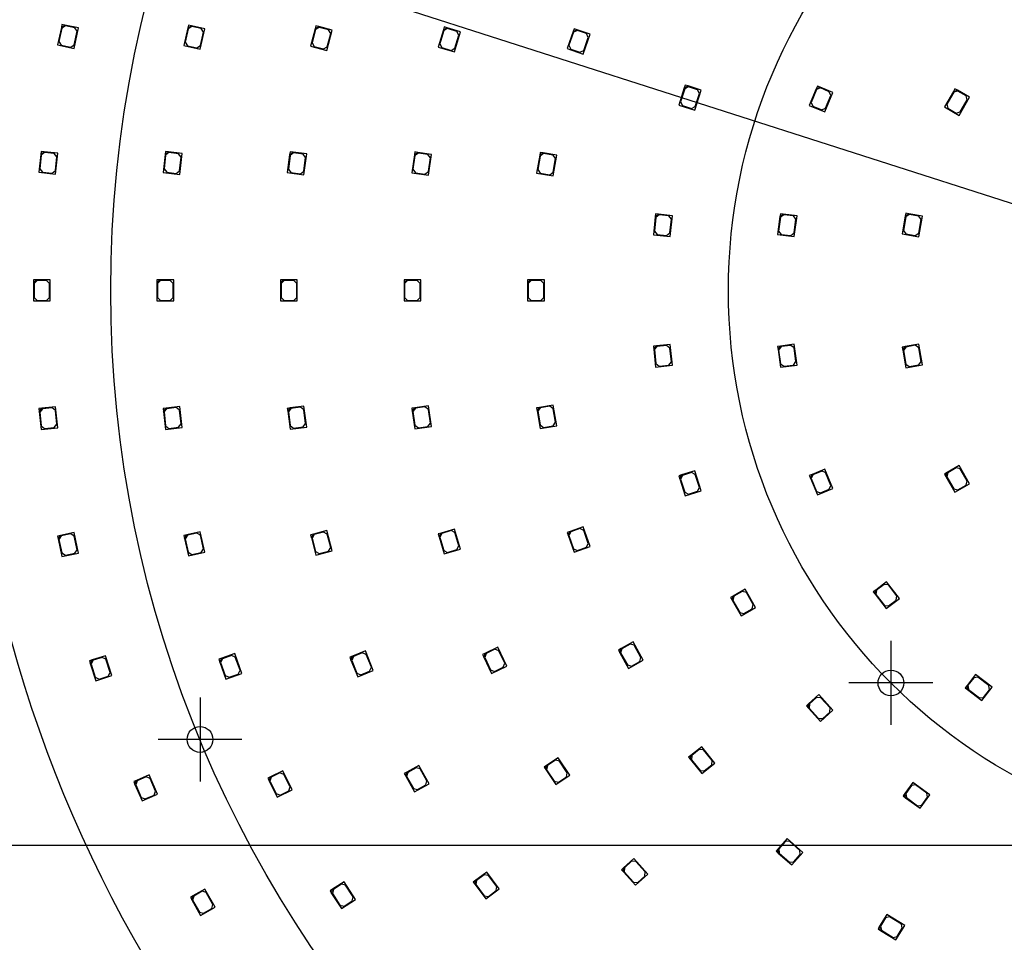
# Model space of a CAD drawing. Header units: millimetres. Extents: x 7 to 819, y 6 to 587.
# Tile 3 of 13: x 160 to 324, y 216 to 370. Entities that reach past the tile are written whole.
import ezdxf
from ezdxf.enums import TextEntityAlignment as Align
from ezdxf.lldxf.tags import DXFTag

# ---------------------------------------------------------------- set-up
doc = ezdxf.new("R2010")
doc.units = ezdxf.units.MM
doc.layers.add('Default', color=7, linetype='Continuous')
doc.layers.add('RDLED_440MM_5000', color=7, linetype='Continuous')
doc.styles.add('SEACAD_Arial', font='arial.ttf')
doc.styles.add('SEACAD_Solid_Edge_ANSI1_Symbols', font='semeca1.ttf')
tags = doc.linetypes.add('CENTER2', pattern=[28.575, 19.05, -3.175, 3.175, -3.175]).pattern_tags.tags
tags[10:11] = [DXFTag(74, 4), DXFTag(75, 0), DXFTag(340, '0'), DXFTag(46, 0.0), DXFTag(50, 0.0), DXFTag(44, 0.0), DXFTag(45, 0.0)]
tags[8:9] = [DXFTag(74, 4), DXFTag(75, 0), DXFTag(340, '0'), DXFTag(46, 0.0), DXFTag(50, 0.0), DXFTag(44, 0.0), DXFTag(45, 0.0)]
tags[6:7] = [DXFTag(74, 4), DXFTag(75, 0), DXFTag(340, '0'), DXFTag(46, 0.0), DXFTag(50, 0.0), DXFTag(44, 0.0), DXFTag(45, 0.0)]
tags[4:5] = [DXFTag(74, 4), DXFTag(75, 0), DXFTag(340, '0'), DXFTag(46, 0.0), DXFTag(50, 0.0), DXFTag(44, 0.0), DXFTag(45, 0.0)]
tags = doc.linetypes.add('HIDDEN2', pattern=[4.7625, 3.175, -1.5875]).pattern_tags.tags
tags[6:7] = [DXFTag(74, 4), DXFTag(75, 0), DXFTag(340, '0'), DXFTag(46, 0.0), DXFTag(50, 0.0), DXFTag(44, 0.0), DXFTag(45, 0.0)]
tags[4:5] = [DXFTag(74, 4), DXFTag(75, 0), DXFTag(340, '0'), DXFTag(46, 0.0), DXFTag(50, 0.0), DXFTag(44, 0.0), DXFTag(45, 0.0)]
doc.dimstyles.new('ISO', dxfattribs={"dimtxt": 7, "dimasz": 7, "dimexe": 3.5, "dimexo": 0, "dimgap": 1.75, "dimtad": 1, "dimtxsty": 'SEACAD_Arial', "dimblk1": '_SE_FILLED', "dimblk2": '_SE_FILLED', "dimsah": 1, "dimcen": 3.5, "dimadec": 0, "dimazin": 0, "dimtfac": 0.5, "dimtdec": 3, "dimtmove": 0, "dimatfit": 3, "dimfxl": 1, "dimarcsym": 0})

# ---------------------------------------------------------------- blocks, each defined once
blk = doc.blocks.new('SEANNOT_GROUP8')
at = {"layer": 'Default', "color": 7, "linetype": 'CENTER2'}
for p, q in [((190.18, 256.79), (190.18, 242.79)), ((197.18, 249.79), (183.18, 249.79))]:
    blk.add_line(p, q, dxfattribs=at)
blk = doc.blocks.new('SEANNOT_GROUP10')
at = {"layer": 'Default', "color": 7, "linetype": 'CENTER2'}
for p, q in [((305.39, 266.2), (305.39, 252.2)), ((312.39, 259.2), (298.39, 259.2))]:
    blk.add_line(p, q, dxfattribs=at)
blk = doc.blocks.new('SE')
at = {"layer": 'RDLED_440MM_5000', "color": 7, "linetype": 'Continuous'}
for p, q in [((167.06, 368.46), (166.44, 365.53)), ((167.13, 368.34), (166.66, 366.09)), ((167.16, 368.95), (167.06, 368.46)), ((167.06, 368.46), (167.65, 368.85)), ((167.73, 368.73), (167.13, 368.34)), ((167.65, 368.85), (167.16, 368.95)), ((169.9, 368.38), (167.65, 368.85)), ((169.29, 368.4), (167.73, 368.73)), ((169.18, 364.95), (169.9, 368.38)), ((169.21, 365.56), (169.68, 367.81)), ((169.68, 367.81), (169.29, 368.4)), ((188.16, 368.36), (187.48, 365.44)), ((188.23, 368.24), (187.71, 366)), ((188.27, 368.85), (188.16, 368.36)), ((188.16, 368.36), (188.76, 368.74)), ((188.83, 368.62), (188.23, 368.24)), ((188.76, 368.74), (188.27, 368.85)), ((191, 368.22), (188.76, 368.74)), ((190.39, 368.25), (188.83, 368.62)), ((190.21, 364.81), (191, 368.22)), ((190.77, 367.65), (190.39, 368.25)), ((209.38, 368.23), (208.62, 365.33)), ((209.45, 368.11), (208.87, 365.88)), ((209.51, 368.71), (209.38, 368.23)), ((209.38, 368.23), (209.99, 368.59)), ((210.06, 368.46), (209.45, 368.11)), ((209.99, 368.59), (209.51, 368.71)), ((212.22, 368), (209.99, 368.59)), ((211.61, 368.06), (210.06, 368.46)), ((211.33, 364.62), (212.22, 368)), ((211.97, 367.45), (211.61, 368.06)), ((230.77, 368.04), (229.91, 365.17)), ((230.84, 367.92), (230.18, 365.71)), ((230.91, 368.52), (230.77, 368.04)), ((230.77, 368.04), (231.39, 368.38)), ((231.46, 368.25), (230.84, 367.92)), ((231.39, 368.38), (230.91, 368.52)), ((233.6, 367.71), (231.39, 368.38)), ((232.99, 367.79), (231.46, 368.25)), ((233.33, 367.17), (232.99, 367.79)), ((252.58, 368.23), (252.41, 367.76)), ((252.41, 367.76), (253.05, 368.07)), ((253.11, 367.94), (252.47, 367.64)), ((253.05, 368.07), (252.58, 368.23)), ((255.22, 367.3), (253.05, 368.07)), ((254.62, 367.41), (253.11, 367.94)), ((190.24, 365.41), (190.77, 367.65)), ((211.38, 365.22), (211.97, 367.45)), ((232.59, 364.36), (233.6, 367.71)), ((232.67, 364.97), (233.33, 367.17)), ((252.41, 367.76), (251.41, 364.93)), ((252.47, 367.64), (251.7, 365.47)), ((254.05, 364), (255.22, 367.3)), ((254.16, 364.6), (254.92, 366.77)), ((254.92, 366.77), (254.62, 367.41)), ((166.44, 365.53), (169.18, 364.95)), ((166.66, 366.09), (167.05, 365.5)), ((167.05, 365.5), (168.62, 365.17)), ((168.62, 365.17), (169.21, 365.56)), ((187.48, 365.44), (190.21, 364.81)), ((187.71, 366), (188.09, 365.4)), ((188.09, 365.4), (189.64, 365.04)), ((189.64, 365.04), (190.24, 365.41)), ((208.62, 365.33), (211.33, 364.62)), ((208.87, 365.88), (209.23, 365.27)), ((209.23, 365.27), (210.77, 364.87)), ((210.77, 364.87), (211.38, 365.22)), ((229.91, 365.17), (232.59, 364.36)), ((230.18, 365.71), (230.51, 365.09)), ((230.51, 365.09), (232.04, 364.63)), ((232.04, 364.63), (232.67, 364.97)), ((251.41, 364.93), (254.05, 364)), ((251.7, 365.47), (252.01, 364.83)), ((252.01, 364.83), (253.52, 364.3)), ((253.52, 364.3), (254.16, 364.6)), ((270.94, 358.37), (270.01, 355.52)), ((271, 358.24), (270.29, 356.06)), ((271.09, 358.84), (270.94, 358.37)), ((270.94, 358.37), (271.57, 358.69)), ((271.63, 358.56), (271, 358.24)), ((271.57, 358.69), (271.09, 358.84)), ((273.76, 357.98), (271.57, 358.69)), ((273.16, 358.07), (271.63, 358.56)), ((272.68, 354.65), (273.76, 357.98)), ((273.48, 357.44), (273.16, 358.07)), ((292.93, 358.22), (291.78, 355.44)), ((292.98, 358.09), (292.1, 355.96)), ((293.12, 358.68), (292.93, 358.22)), ((292.93, 358.22), (293.58, 358.49)), ((293.64, 358.36), (292.98, 358.09)), ((293.58, 358.49), (293.12, 358.68)), ((295.71, 357.61), (293.58, 358.49)), ((295.11, 357.74), (293.64, 358.36)), ((316.07, 358.22), (315.82, 357.79)), ((315.82, 357.79), (316.5, 357.97)), ((316.5, 357.97), (316.07, 358.22)), ((318.5, 356.82), (316.5, 357.97)), ((272.77, 355.25), (273.48, 357.44)), ((294.37, 354.37), (295.71, 357.61)), ((294.5, 354.97), (295.38, 357.09)), ((295.38, 357.09), (295.11, 357.74)), ((315.82, 357.79), (314.32, 355.19)), ((315.86, 357.66), (314.71, 355.66)), ((316.54, 357.84), (315.86, 357.66)), ((317.93, 357.04), (316.54, 357.84)), ((316.75, 353.79), (318.5, 356.82)), ((316.96, 354.36), (318.11, 356.36)), ((318.11, 356.36), (317.93, 357.04)), ((270.01, 355.52), (272.68, 354.65)), ((270.29, 356.06), (270.61, 355.43)), ((270.61, 355.43), (272.14, 354.93)), ((272.14, 354.93), (272.77, 355.25)), ((291.78, 355.44), (294.37, 354.37)), ((292.1, 355.96), (292.37, 355.31)), ((292.37, 355.31), (293.85, 354.69)), ((293.85, 354.69), (294.5, 354.97)), ((314.32, 355.19), (316.75, 353.79)), ((314.71, 355.66), (314.89, 354.98)), ((314.89, 354.98), (316.28, 354.18)), ((316.28, 354.18), (316.96, 354.36)), ((163.63, 347.28), (163.32, 344.3)), ((163.72, 347.17), (163.48, 344.88)), ((163.68, 347.78), (163.63, 347.28)), ((163.63, 347.28), (164.18, 347.73)), ((164.18, 347.73), (163.68, 347.78)), ((164.27, 347.62), (163.72, 347.17)), ((166.46, 347.49), (164.18, 347.73)), ((165.86, 347.45), (164.27, 347.62)), ((166.3, 346.9), (165.86, 347.45)), ((166.07, 344.62), (166.3, 346.9)), ((166.1, 344.01), (166.46, 347.49)), ((184.36, 347.26), (184.02, 344.28)), ((184.45, 347.15), (184.19, 344.86)), ((184.42, 347.76), (184.36, 347.26)), ((184.36, 347.26), (184.92, 347.7)), ((184.92, 347.7), (184.42, 347.76)), ((185, 347.59), (184.45, 347.15)), ((187.2, 347.44), (184.92, 347.7)), ((186.59, 347.41), (185, 347.59)), ((187.03, 346.85), (186.59, 347.41)), ((186.77, 344.57), (187.03, 346.85)), ((186.8, 343.96), (187.2, 347.44)), ((205.13, 347.23), (204.74, 344.25)), ((205.21, 347.12), (204.92, 344.84)), ((205.19, 347.73), (205.13, 347.23)), ((205.13, 347.23), (205.69, 347.66)), ((205.69, 347.66), (205.19, 347.73)), ((205.77, 347.55), (205.21, 347.12)), ((207.97, 347.37), (205.69, 347.66)), ((207.36, 347.35), (205.77, 347.55)), ((207.79, 346.79), (207.36, 347.35)), ((207.5, 344.5), (207.79, 346.79)), ((207.52, 343.9), (207.97, 347.37)), ((225.94, 347.19), (225.5, 344.22)), ((226.02, 347.08), (225.69, 344.8)), ((226.01, 347.69), (225.94, 347.19)), ((225.94, 347.19), (226.51, 347.61)), ((226.51, 347.61), (226.01, 347.69)), ((226.59, 347.5), (226.02, 347.08)), ((228.78, 347.28), (226.51, 347.61)), ((228.17, 347.27), (226.59, 347.5)), ((228.6, 346.7), (228.17, 347.27)), ((228.26, 344.42), (228.6, 346.7)), ((228.27, 343.82), (228.78, 347.28)), ((246.82, 347.14), (246.31, 344.18)), ((246.9, 347.02), (246.51, 344.75)), ((246.9, 347.63), (246.82, 347.14)), ((246.82, 347.14), (247.4, 347.54)), ((247.4, 347.54), (246.9, 347.63)), ((247.48, 347.43), (246.9, 347.02)), ((249.66, 347.16), (247.4, 347.54)), ((249.05, 347.16), (247.48, 347.43)), ((249.46, 346.58), (249.05, 347.16)), ((249.07, 343.71), (249.66, 347.16)), ((249.07, 344.31), (249.46, 346.58)), ((163.48, 344.88), (163.93, 344.33)), ((184.19, 344.86), (184.63, 344.31)), ((204.92, 344.84), (205.35, 344.28)), ((225.69, 344.8), (226.11, 344.23)), ((163.32, 344.3), (166.1, 344.01)), ((163.93, 344.33), (165.52, 344.17)), ((165.52, 344.17), (166.07, 344.62)), ((184.02, 344.28), (186.8, 343.96)), ((184.63, 344.31), (186.22, 344.13)), ((186.22, 344.13), (186.77, 344.57)), ((204.74, 344.25), (207.52, 343.9)), ((205.35, 344.28), (206.94, 344.07)), ((206.94, 344.07), (207.5, 344.5)), ((225.5, 344.22), (228.27, 343.82)), ((226.11, 344.23), (227.69, 344)), ((227.69, 344), (228.26, 344.42)), ((246.31, 344.18), (249.07, 343.71)), ((246.51, 344.75), (246.92, 344.18)), ((246.92, 344.18), (248.5, 343.91)), ((248.5, 343.91), (249.07, 344.31)), ((266.1, 336.87), (265.79, 333.89)), ((266.19, 336.76), (265.95, 334.47)), ((266.16, 337.37), (266.1, 336.87)), ((266.1, 336.87), (266.65, 337.31)), ((266.65, 337.31), (266.16, 337.37)), ((266.74, 337.2), (266.19, 336.76)), ((268.94, 337.07), (266.65, 337.31)), ((268.33, 337.04), (266.74, 337.2)), ((268.78, 336.49), (268.33, 337.04)), ((268.57, 333.59), (268.94, 337.07)), ((286.88, 336.92), (286.49, 333.94)), ((286.97, 336.81), (286.67, 334.52)), ((286.95, 337.41), (286.88, 336.92)), ((286.88, 336.92), (287.44, 337.35)), ((287.44, 337.35), (286.95, 337.41)), ((287.53, 337.24), (286.97, 336.81)), ((289.73, 337.05), (287.44, 337.35)), ((289.12, 337.03), (287.53, 337.24)), ((289.55, 336.47), (289.12, 337.03)), ((289.27, 333.58), (289.73, 337.05)), ((307.79, 336.99), (307.27, 334.03)), ((307.87, 336.87), (307.47, 334.61)), ((307.87, 337.48), (307.79, 336.99)), ((307.79, 336.99), (308.37, 337.39)), ((308.37, 337.39), (307.87, 337.48)), ((308.45, 337.28), (307.87, 336.87)), ((310.63, 336.99), (308.37, 337.39)), ((310.02, 337), (308.45, 337.28)), ((310.43, 336.42), (310.02, 337)), ((310.02, 333.55), (310.63, 336.99)), ((268.54, 334.2), (268.78, 336.49)), ((289.25, 334.19), (289.55, 336.47)), ((310.03, 334.16), (310.43, 336.42)), ((265.79, 333.89), (268.57, 333.59)), ((265.95, 334.47), (266.4, 333.92)), ((266.4, 333.92), (267.99, 333.76)), ((267.99, 333.76), (268.54, 334.2)), ((286.49, 333.94), (289.27, 333.58)), ((286.67, 334.52), (287.1, 333.96)), ((287.1, 333.96), (288.69, 333.75)), ((288.69, 333.75), (289.25, 334.19)), ((307.27, 334.03), (310.02, 333.55)), ((307.47, 334.61), (307.87, 334.03)), ((307.87, 334.03), (309.45, 333.75)), ((309.45, 333.75), (310.03, 334.16)), ((162.9, 326.36), (162.4, 326.36)), ((162.4, 326.36), (162.4, 325.86)), ((162.4, 325.86), (162.9, 326.36)), ((162.4, 325.86), (162.4, 322.86)), ((163, 326.26), (162.5, 325.76)), ((162.5, 325.76), (162.5, 323.46)), ((165.2, 326.36), (162.9, 326.36)), ((164.6, 326.26), (163, 326.26)), ((165.1, 325.76), (164.6, 326.26)), ((165.1, 323.46), (165.1, 325.76)), ((165.2, 322.86), (165.2, 326.36)), ((183.5, 326.36), (183, 326.36)), ((183, 326.36), (183, 325.86)), ((183, 325.86), (183.5, 326.36)), ((183, 325.86), (183, 322.86)), ((183.6, 326.26), (183.1, 325.76)), ((183.1, 325.76), (183.1, 323.46)), ((185.8, 326.36), (183.5, 326.36)), ((185.2, 326.26), (183.6, 326.26)), ((185.7, 325.76), (185.2, 326.26)), ((185.7, 323.46), (185.7, 325.76)), ((185.8, 322.86), (185.8, 326.36)), ((204.1, 326.36), (203.6, 326.36)), ((203.6, 326.36), (203.6, 325.86)), ((203.6, 325.86), (204.1, 326.36)), ((203.6, 325.86), (203.6, 322.86)), ((204.2, 326.26), (203.7, 325.76)), ((203.7, 325.76), (203.7, 323.46)), ((206.4, 326.36), (204.1, 326.36)), ((205.8, 326.26), (204.2, 326.26)), ((206.3, 325.76), (205.8, 326.26)), ((206.3, 323.46), (206.3, 325.76)), ((206.4, 322.86), (206.4, 326.36)), ((224.7, 326.36), (224.2, 326.36)), ((224.2, 326.36), (224.2, 325.86)), ((224.2, 325.86), (224.7, 326.36)), ((224.2, 325.86), (224.2, 322.86)), ((224.8, 326.26), (224.3, 325.76)), ((224.3, 325.76), (224.3, 323.46)), ((227, 326.36), (224.7, 326.36)), ((226.4, 326.26), (224.8, 326.26)), ((226.9, 325.76), (226.4, 326.26)), ((226.9, 323.46), (226.9, 325.76)), ((227, 322.86), (227, 326.36)), ((245.3, 326.36), (244.8, 326.36)), ((244.8, 326.36), (244.8, 325.86)), ((244.8, 325.86), (245.3, 326.36)), ((244.8, 325.86), (244.8, 322.86)), ((245.4, 326.26), (244.9, 325.76)), ((244.9, 325.76), (244.9, 323.46)), ((247.6, 326.36), (245.3, 326.36)), ((247, 326.26), (245.4, 326.26)), ((247.5, 325.76), (247, 326.26)), ((247.5, 323.46), (247.5, 325.76)), ((247.6, 322.86), (247.6, 326.36)), ((162.5, 323.46), (163, 322.96)), ((164.6, 322.96), (165.1, 323.46)), ((183.1, 323.46), (183.6, 322.96)), ((185.2, 322.96), (185.7, 323.46)), ((203.7, 323.46), (204.2, 322.96)), ((205.8, 322.96), (206.3, 323.46)), ((224.3, 323.46), (224.8, 322.96)), ((226.4, 322.96), (226.9, 323.46)), ((244.9, 323.46), (245.4, 322.96)), ((247, 322.96), (247.5, 323.46)), ((162.4, 322.86), (165.2, 322.86)), ((163, 322.96), (164.6, 322.96)), ((183, 322.86), (185.8, 322.86)), ((183.6, 322.96), (185.2, 322.96)), ((203.6, 322.86), (206.4, 322.86)), ((204.2, 322.96), (205.8, 322.96)), ((224.2, 322.86), (227, 322.86)), ((224.8, 322.96), (226.4, 322.96)), ((244.8, 322.86), (247.6, 322.86)), ((245.4, 322.96), (247, 322.96)), ((266.29, 315.38), (265.79, 315.33)), ((265.79, 315.33), (265.84, 314.84)), ((265.84, 314.84), (266.29, 315.38)), ((266.4, 315.3), (265.95, 314.75)), ((268.57, 315.63), (266.29, 315.38)), ((267.99, 315.46), (266.4, 315.3)), ((268.54, 315.02), (267.99, 315.46)), ((268.94, 312.14), (268.57, 315.63)), ((286.99, 315.34), (286.49, 315.28)), ((286.49, 315.28), (286.56, 314.78)), ((286.56, 314.78), (286.99, 315.34)), ((287.1, 315.25), (286.67, 314.69)), ((289.27, 315.64), (286.99, 315.34)), ((288.69, 315.46), (287.1, 315.25)), ((289.25, 315.03), (288.69, 315.46)), ((289.73, 312.17), (289.27, 315.64)), ((307.76, 315.27), (307.27, 315.18)), ((307.35, 314.69), (307.76, 315.27)), ((310.02, 315.67), (307.76, 315.27)), ((309.45, 315.47), (307.87, 315.19)), ((310.03, 315.06), (309.45, 315.47)), ((310.63, 312.22), (310.02, 315.67)), ((265.84, 314.84), (266.16, 311.85)), ((265.95, 314.75), (266.19, 312.46)), ((268.78, 312.73), (268.54, 315.02)), ((286.56, 314.78), (286.95, 311.81)), ((286.67, 314.69), (286.97, 312.41)), ((289.55, 312.75), (289.25, 315.03)), ((307.27, 315.18), (307.35, 314.69)), ((307.35, 314.69), (307.87, 311.74)), ((307.87, 315.19), (307.47, 314.61)), ((307.47, 314.61), (307.87, 312.35)), ((310.43, 312.8), (310.03, 315.06)), ((266.16, 311.85), (268.94, 312.14)), ((266.19, 312.46), (266.74, 312.01)), ((266.74, 312.01), (268.33, 312.18)), ((268.33, 312.18), (268.78, 312.73)), ((286.95, 311.81), (289.73, 312.17)), ((286.97, 312.41), (287.53, 311.98)), ((287.53, 311.98), (289.12, 312.19)), ((289.12, 312.19), (289.55, 312.75)), ((307.87, 312.35), (308.45, 311.94)), ((307.87, 311.74), (310.63, 312.22)), ((308.45, 311.94), (310.02, 312.22)), ((310.02, 312.22), (310.43, 312.8)), ((228.27, 305.4), (226, 305.07)), ((228.78, 301.94), (228.27, 305.4)), ((249.07, 305.51), (246.8, 305.12)), ((249.66, 302.06), (249.07, 305.51)), ((163.82, 304.97), (163.32, 304.92)), ((163.32, 304.92), (163.37, 304.42)), ((163.37, 304.42), (163.82, 304.97)), ((163.37, 304.42), (163.68, 301.44)), ((163.93, 304.88), (163.48, 304.34)), ((163.48, 304.34), (163.72, 302.05)), ((166.1, 305.21), (163.82, 304.97)), ((165.52, 305.05), (163.93, 304.88)), ((166.07, 304.6), (165.52, 305.05)), ((166.3, 302.31), (166.07, 304.6)), ((166.46, 301.73), (166.1, 305.21)), ((184.52, 305), (184.02, 304.94)), ((184.02, 304.94), (184.08, 304.44)), ((184.08, 304.44), (184.52, 305)), ((184.08, 304.44), (184.42, 301.46)), ((184.63, 304.91), (184.19, 304.36)), ((184.19, 304.36), (184.45, 302.07)), ((186.8, 305.26), (184.52, 305)), ((186.22, 305.09), (184.63, 304.91)), ((186.77, 304.65), (186.22, 305.09)), ((187.03, 302.37), (186.77, 304.65)), ((187.2, 301.78), (186.8, 305.26)), ((205.24, 305.03), (204.74, 304.96)), ((204.74, 304.96), (204.81, 304.47)), ((204.81, 304.47), (205.24, 305.03)), ((204.81, 304.47), (205.19, 301.49)), ((205.35, 304.94), (204.92, 304.38)), ((204.92, 304.38), (205.21, 302.1)), ((207.52, 305.32), (205.24, 305.03)), ((206.94, 305.15), (205.35, 304.94)), ((207.5, 304.71), (206.94, 305.15)), ((207.79, 302.43), (207.5, 304.71)), ((207.97, 301.85), (207.52, 305.32)), ((226, 305.07), (225.5, 305)), ((225.5, 305), (225.58, 304.5)), ((225.58, 304.5), (226, 305.07)), ((225.58, 304.5), (226.01, 301.53)), ((226.11, 304.98), (225.69, 304.42)), ((225.69, 304.42), (226.02, 302.14)), ((227.69, 305.22), (226.11, 304.98)), ((228.26, 304.8), (227.69, 305.22)), ((228.6, 302.52), (228.26, 304.8)), ((246.8, 305.12), (246.31, 305.04)), ((246.31, 305.04), (246.4, 304.55)), ((246.4, 304.55), (246.8, 305.12)), ((246.4, 304.55), (246.9, 301.59)), ((246.92, 305.04), (246.51, 304.47)), ((246.51, 304.47), (246.9, 302.2)), ((248.5, 305.31), (246.92, 305.04)), ((249.07, 304.9), (248.5, 305.31)), ((249.46, 302.64), (249.07, 304.9)), ((165.86, 301.77), (166.3, 302.31)), ((186.59, 301.81), (187.03, 302.37)), ((205.21, 302.1), (205.77, 301.67)), ((207.36, 301.87), (207.79, 302.43)), ((226.02, 302.14), (226.59, 301.72)), ((228.17, 301.95), (228.6, 302.52)), ((246.9, 302.2), (247.48, 301.79)), ((249.05, 302.06), (249.46, 302.64)), ((163.68, 301.44), (166.46, 301.73)), ((163.72, 302.05), (164.27, 301.6)), ((164.27, 301.6), (165.86, 301.77)), ((184.42, 301.46), (187.2, 301.78)), ((184.45, 302.07), (185, 301.63)), ((185, 301.63), (186.59, 301.81)), ((205.19, 301.49), (207.97, 301.85)), ((205.77, 301.67), (207.36, 301.87)), ((226.01, 301.53), (228.78, 301.94)), ((226.59, 301.72), (228.17, 301.95)), ((246.9, 301.59), (249.66, 302.06)), ((247.48, 301.79), (249.05, 302.06)), ((272.68, 294.57), (270.49, 293.86)), ((272.14, 294.29), (270.61, 293.79)), ((272.77, 293.97), (272.14, 294.29)), ((273.76, 291.24), (272.68, 294.57)), ((273.48, 291.78), (272.77, 293.97)), ((292.24, 293.97), (291.78, 293.77)), ((291.97, 293.31), (292.24, 293.97)), ((292.37, 293.91), (292.1, 293.26)), ((294.37, 294.85), (292.24, 293.97)), ((293.85, 294.52), (292.37, 293.91)), ((294.5, 294.25), (293.85, 294.52)), ((295.71, 291.61), (294.37, 294.85)), ((295.38, 292.13), (294.5, 294.25)), ((314.75, 294.27), (314.32, 294.02)), ((314.32, 294.02), (314.57, 293.59)), ((314.57, 293.59), (314.75, 294.27)), ((314.89, 294.24), (314.71, 293.56)), ((316.75, 295.42), (314.75, 294.27)), ((316.28, 295.04), (314.89, 294.24)), ((316.96, 294.86), (316.28, 295.04)), ((318.5, 292.39), (316.75, 295.42)), ((318.11, 292.86), (316.96, 294.86)), ((270.49, 293.86), (270.01, 293.7)), ((270.01, 293.7), (270.17, 293.23)), ((270.17, 293.23), (270.49, 293.86)), ((270.17, 293.23), (271.09, 290.37)), ((270.61, 293.79), (270.29, 293.16)), ((270.29, 293.16), (271, 290.98)), ((291.78, 293.77), (291.97, 293.31)), ((291.97, 293.31), (293.12, 290.54)), ((292.1, 293.26), (292.98, 291.13)), ((314.57, 293.59), (316.07, 290.99)), ((314.71, 293.56), (315.86, 291.56)), ((316.07, 290.99), (318.5, 292.39)), ((317.93, 292.18), (318.11, 292.86)), ((271, 290.98), (271.63, 290.66)), ((271.09, 290.37), (273.76, 291.24)), ((271.63, 290.66), (273.16, 291.15)), ((273.16, 291.15), (273.48, 291.78)), ((292.98, 291.13), (293.64, 290.86)), ((293.12, 290.54), (295.71, 291.61)), ((293.64, 290.86), (295.11, 291.48)), ((295.11, 291.48), (295.38, 292.13)), ((315.86, 291.56), (316.54, 291.38)), ((316.54, 291.38), (317.93, 292.18)), ((169.18, 284.27), (166.93, 283.8)), ((168.62, 284.05), (167.05, 283.72)), ((169.21, 283.66), (168.62, 284.05)), ((169.9, 280.84), (169.18, 284.27)), ((190.21, 284.41), (187.97, 283.89)), ((189.64, 284.18), (188.09, 283.82)), ((190.24, 283.81), (189.64, 284.18)), ((191, 281), (190.21, 284.41)), ((211.33, 284.6), (209.1, 284.02)), ((210.77, 284.35), (209.23, 283.95)), ((211.38, 284), (210.77, 284.35)), ((212.22, 281.22), (211.33, 284.6)), ((230.39, 284.19), (229.91, 284.05)), ((229.91, 284.05), (230.05, 283.57)), ((230.05, 283.57), (230.39, 284.19)), ((230.51, 284.13), (230.18, 283.5)), ((232.59, 284.86), (230.39, 284.19)), ((232.04, 284.59), (230.51, 284.13)), ((232.67, 284.25), (232.04, 284.59)), ((233.6, 281.5), (232.59, 284.86)), ((233.33, 282.05), (232.67, 284.25)), ((251.88, 284.45), (251.41, 284.28)), ((251.41, 284.28), (251.58, 283.81)), ((251.58, 283.81), (251.88, 284.45)), ((252.01, 284.39), (251.7, 283.75)), ((254.05, 285.22), (251.88, 284.45)), ((253.52, 284.92), (252.01, 284.39)), ((254.16, 284.62), (253.52, 284.92)), ((255.22, 281.92), (254.05, 285.22)), ((254.92, 282.45), (254.16, 284.62)), ((166.93, 283.8), (166.44, 283.69)), ((166.44, 283.69), (166.55, 283.2)), ((166.55, 283.2), (166.93, 283.8)), ((166.55, 283.2), (167.16, 280.27)), ((167.05, 283.72), (166.66, 283.13)), ((166.66, 283.13), (167.13, 280.88)), ((169.68, 281.41), (169.21, 283.66)), ((187.97, 283.89), (187.48, 283.78)), ((187.48, 283.78), (187.59, 283.29)), ((187.59, 283.29), (187.97, 283.89)), ((187.59, 283.29), (188.27, 280.37)), ((188.09, 283.82), (187.71, 283.22)), ((187.71, 283.22), (188.23, 280.98)), ((190.77, 281.56), (190.24, 283.81)), ((209.1, 284.02), (208.62, 283.89)), ((208.62, 283.89), (208.75, 283.41)), ((208.75, 283.41), (209.1, 284.02)), ((208.75, 283.41), (209.51, 280.51)), ((209.23, 283.95), (208.87, 283.34)), ((208.87, 283.34), (209.45, 281.11)), ((211.97, 281.77), (211.38, 284)), ((230.05, 283.57), (230.91, 280.7)), ((230.18, 283.5), (230.84, 281.3)), ((251.58, 283.81), (252.58, 280.98)), ((251.7, 283.75), (252.47, 281.58)), ((254.62, 281.81), (254.92, 282.45)), ((167.13, 280.88), (167.73, 280.49)), ((167.16, 280.27), (169.9, 280.84)), ((167.73, 280.49), (169.29, 280.82)), ((169.29, 280.82), (169.68, 281.41)), ((188.23, 280.98), (188.83, 280.6)), ((188.27, 280.37), (191, 281)), ((188.83, 280.6), (190.39, 280.96)), ((190.39, 280.96), (190.77, 281.56)), ((209.45, 281.11), (210.06, 280.75)), ((209.51, 280.51), (212.22, 281.22)), ((210.06, 280.75), (211.61, 281.16)), ((211.61, 281.16), (211.97, 281.77)), ((230.84, 281.3), (231.46, 280.97)), ((230.91, 280.7), (233.6, 281.5)), ((231.46, 280.97), (232.99, 281.43)), ((232.99, 281.43), (233.33, 282.05)), ((252.47, 281.58), (253.11, 281.28)), ((252.58, 280.98), (255.22, 281.92)), ((253.11, 281.28), (254.62, 281.81)), ((304.67, 276.08), (302.85, 274.68)), ((306.81, 273.3), (304.67, 276.08)), ((281.07, 274.82), (279.07, 273.67)), ((280.6, 274.44), (279.21, 273.64)), ((281.28, 274.26), (280.6, 274.44)), ((282.82, 271.79), (281.07, 274.82)), ((282.43, 272.26), (281.28, 274.26)), ((302.85, 274.68), (302.45, 274.37)), ((302.45, 274.37), (302.76, 273.98)), ((302.76, 273.98), (302.85, 274.68)), ((302.99, 274.66), (302.9, 273.96)), ((304.26, 275.63), (302.99, 274.66)), ((304.96, 275.54), (304.26, 275.63)), ((306.36, 273.72), (304.96, 275.54)), ((279.07, 273.67), (278.64, 273.42)), ((278.64, 273.42), (278.89, 272.99)), ((278.89, 272.99), (279.07, 273.67)), ((278.89, 272.99), (280.39, 270.39)), ((279.21, 273.64), (279.03, 272.96)), ((279.03, 272.96), (280.18, 270.96)), ((302.76, 273.98), (304.58, 271.6)), ((302.9, 273.96), (304.3, 272.13)), ((304.58, 271.6), (306.81, 273.3)), ((305, 272.04), (306.27, 273.02)), ((306.27, 273.02), (306.36, 273.72)), ((280.18, 270.96), (280.86, 270.78)), ((280.39, 270.39), (282.82, 271.79)), ((280.86, 270.78), (282.25, 271.58)), ((282.25, 271.58), (282.43, 272.26)), ((304.3, 272.13), (305, 272.04)), ((262.39, 266.05), (260.38, 264.93)), ((264.09, 263), (262.39, 266.05)), ((217.75, 264.54), (215.62, 263.67)), ((219.07, 261.29), (217.75, 264.54)), ((239.85, 265.16), (237.77, 264.18)), ((239.35, 264.81), (237.9, 264.13)), ((240.01, 264.57), (239.35, 264.81)), ((241.33, 261.99), (239.85, 265.16)), ((240.99, 262.49), (240.01, 264.57)), ((260.38, 264.93), (259.94, 264.69)), ((259.94, 264.69), (260.19, 264.25)), ((260.19, 264.25), (260.38, 264.93)), ((260.51, 264.89), (260.32, 264.21)), ((261.91, 265.67), (260.51, 264.89)), ((262.59, 265.48), (261.91, 265.67)), ((263.71, 263.47), (262.59, 265.48)), ((172.21, 263.05), (171.73, 262.9)), ((171.73, 262.9), (171.89, 262.42)), ((171.89, 262.42), (172.21, 263.05)), ((172.34, 262.99), (172.01, 262.36)), ((174.4, 263.75), (172.21, 263.05)), ((173.86, 263.47), (172.34, 262.99)), ((174.49, 263.15), (173.86, 263.47)), ((175.47, 260.42), (174.4, 263.75)), ((175.19, 260.96), (174.49, 263.15)), ((193.8, 263.32), (193.33, 263.15)), ((193.33, 263.15), (193.5, 262.68)), ((193.5, 262.68), (193.8, 263.32)), ((193.93, 263.25), (193.62, 262.62)), ((195.97, 264.09), (193.8, 263.32)), ((195.43, 263.79), (193.93, 263.25)), ((196.07, 263.49), (195.43, 263.79)), ((197.14, 260.79), (195.97, 264.09)), ((196.85, 261.32), (196.07, 263.49)), ((215.62, 263.67), (215.16, 263.49)), ((215.16, 263.49), (215.35, 263.02)), ((215.35, 263.02), (215.62, 263.67)), ((215.35, 263.02), (216.47, 260.24)), ((215.75, 263.62), (215.48, 262.97)), ((215.48, 262.97), (216.34, 260.84)), ((217.23, 264.22), (215.75, 263.62)), ((217.89, 263.94), (217.23, 264.22)), ((218.75, 261.81), (217.89, 263.94)), ((237.77, 264.18), (237.31, 263.97)), ((237.31, 263.97), (237.53, 263.52)), ((237.53, 263.52), (237.77, 264.18)), ((237.53, 263.52), (238.8, 260.8)), ((237.9, 264.13), (237.66, 263.47)), ((237.66, 263.47), (238.63, 261.39)), ((260.19, 264.25), (261.65, 261.63)), ((260.32, 264.21), (261.44, 262.2)), ((261.65, 261.63), (264.09, 263)), ((262.12, 262.01), (263.52, 262.79)), ((263.52, 262.79), (263.71, 263.47)), ((171.89, 262.42), (172.8, 259.56)), ((172.01, 262.36), (172.71, 260.17)), ((193.5, 262.68), (194.5, 259.85)), ((193.62, 262.62), (194.4, 260.45)), ((196.54, 260.68), (196.85, 261.32)), ((216.47, 260.24), (219.07, 261.29)), ((216.99, 260.56), (218.47, 261.16)), ((218.47, 261.16), (218.75, 261.81)), ((238.63, 261.39), (239.3, 261.14)), ((238.8, 260.8), (241.33, 261.99)), ((239.3, 261.14), (240.75, 261.82)), ((240.75, 261.82), (240.99, 262.49)), ((261.44, 262.2), (262.12, 262.01)), ((172.71, 260.17), (173.34, 259.84)), ((172.8, 259.56), (175.47, 260.42)), ((173.34, 259.84), (174.86, 260.33)), ((174.86, 260.33), (175.19, 260.96)), ((194.4, 260.45), (195.04, 260.15)), ((194.5, 259.85), (197.14, 260.79)), ((195.04, 260.15), (196.54, 260.68)), ((216.34, 260.84), (216.99, 260.56)), ((319.49, 260.62), (318.09, 258.79)), ((319.2, 260.08), (318.23, 258.81)), ((319.9, 260.18), (319.2, 260.08)), ((322.27, 258.49), (319.49, 260.62)), ((321.73, 258.77), (319.9, 260.18)), ((318.09, 258.79), (317.78, 258.4)), ((317.78, 258.4), (318.18, 258.09)), ((318.18, 258.09), (318.09, 258.79)), ((318.18, 258.09), (320.56, 256.27)), ((318.23, 258.81), (318.32, 258.11)), ((318.32, 258.11), (320.15, 256.71)), ((320.56, 256.27), (322.27, 258.49)), ((320.85, 256.8), (321.82, 258.07)), ((321.82, 258.07), (321.73, 258.77)), ((293.38, 257.26), (291.67, 255.72)), ((293, 256.78), (291.81, 255.71)), ((293.7, 256.74), (293, 256.78)), ((295.72, 254.66), (293.38, 257.26)), ((295.24, 255.03), (293.7, 256.74)), ((320.15, 256.71), (320.85, 256.8)), ((291.67, 255.72), (291.3, 255.38)), ((291.3, 255.38), (291.63, 255.01)), ((291.63, 255.01), (291.67, 255.72)), ((291.63, 255.01), (293.64, 252.78)), ((291.81, 255.71), (291.77, 255)), ((291.77, 255), (293.31, 253.3)), ((293.64, 252.78), (295.72, 254.66)), ((295.21, 254.33), (295.24, 255.03)), ((293.31, 253.3), (294.02, 253.26)), ((294.02, 253.26), (295.21, 254.33)), ((273.84, 248.57), (272.05, 247.13)), ((273.44, 248.12), (272.19, 247.11)), ((274.14, 248.04), (273.44, 248.12)), ((276.04, 245.85), (273.84, 248.57)), ((275.59, 246.26), (274.14, 248.04)), ((249.9, 246.72), (247.98, 245.46)), ((249.46, 246.31), (248.12, 245.43)), ((250.15, 246.17), (249.46, 246.31)), ((251.83, 243.81), (249.9, 246.72)), ((272.05, 247.13), (271.66, 246.82)), ((271.66, 246.82), (271.98, 246.43)), ((271.98, 246.43), (272.05, 247.13)), ((271.98, 246.43), (273.86, 244.09)), ((272.19, 247.11), (272.12, 246.41)), ((272.12, 246.41), (273.56, 244.62)), ((226.69, 245.46), (224.69, 244.33)), ((226.22, 245.08), (224.82, 244.29)), ((226.9, 244.89), (226.22, 245.08)), ((228.41, 242.41), (226.69, 245.46)), ((228.03, 242.88), (226.9, 244.89)), ((247.98, 245.46), (247.57, 245.18)), ((247.57, 245.18), (247.84, 244.76)), ((247.84, 244.76), (247.98, 245.46)), ((247.84, 244.76), (249.5, 242.26)), ((248.12, 245.43), (247.98, 244.73)), ((247.98, 244.73), (249.25, 242.82)), ((251.42, 244.25), (250.15, 246.17)), ((273.86, 244.09), (276.04, 245.85)), ((274.27, 244.55), (275.51, 245.55)), ((275.51, 245.55), (275.59, 246.26)), ((181.7, 243.88), (179.59, 242.96)), ((181.19, 243.55), (179.72, 242.91)), ((181.85, 243.29), (181.19, 243.55)), ((183.1, 240.67), (181.7, 243.88)), ((182.77, 241.18), (181.85, 243.29)), ((201.94, 243.54), (201.49, 243.32)), ((201.49, 243.32), (201.71, 242.87)), ((201.71, 242.87), (201.94, 243.54)), ((202.07, 243.49), (201.85, 242.82)), ((204, 244.55), (201.94, 243.54)), ((203.51, 244.2), (202.07, 243.49)), ((204.18, 243.97), (203.51, 244.2)), ((205.55, 241.41), (204, 244.55)), ((205.19, 241.91), (204.18, 243.97)), ((224.69, 244.33), (224.25, 244.09)), ((224.25, 244.09), (224.5, 243.65)), ((224.5, 243.65), (224.69, 244.33)), ((224.5, 243.65), (225.97, 241.04)), ((224.82, 244.29), (224.63, 243.61)), ((224.63, 243.61), (225.76, 241.61)), ((249.5, 242.26), (251.83, 243.81)), ((249.94, 242.68), (251.28, 243.56)), ((251.28, 243.56), (251.42, 244.25)), ((273.56, 244.62), (274.27, 244.55)), ((179.59, 242.96), (179.13, 242.76)), ((179.13, 242.76), (179.33, 242.3)), ((179.33, 242.3), (179.59, 242.96)), ((179.33, 242.3), (180.54, 239.55)), ((179.72, 242.91), (179.47, 242.25)), ((179.47, 242.25), (180.39, 240.14)), ((201.71, 242.87), (203.04, 240.18)), ((201.85, 242.82), (202.86, 240.76)), ((203.04, 240.18), (205.55, 241.41)), ((204.97, 241.24), (205.19, 241.91)), ((225.76, 241.61), (226.44, 241.42)), ((225.97, 241.04), (228.41, 242.41)), ((226.44, 241.42), (227.84, 242.2)), ((227.84, 242.2), (228.03, 242.88)), ((249.25, 242.82), (249.94, 242.68)), ((309.07, 242.63), (307.72, 240.77)), ((308.8, 242.09), (307.86, 240.79)), ((309.5, 242.2), (308.8, 242.09)), ((311.9, 240.58), (309.07, 242.63)), ((311.36, 240.85), (309.5, 242.2)), ((180.39, 240.14), (181.05, 239.88)), ((180.54, 239.55), (183.1, 240.67)), ((181.05, 239.88), (182.51, 240.52)), ((182.51, 240.52), (182.77, 241.18)), ((202.86, 240.76), (203.53, 240.53)), ((203.53, 240.53), (204.97, 241.24)), ((307.72, 240.77), (307.43, 240.37)), ((307.43, 240.37), (307.83, 240.07)), ((307.83, 240.07), (307.72, 240.77)), ((307.83, 240.07), (310.26, 238.31)), ((307.86, 240.79), (307.97, 240.1)), ((307.97, 240.1), (309.83, 238.74)), ((310.26, 238.31), (311.9, 240.58)), ((310.53, 238.85), (311.47, 240.15)), ((311.47, 240.15), (311.36, 240.85)), ((309.83, 238.74), (310.53, 238.85)), ((288.09, 233.28), (286.57, 231.56)), ((290.71, 230.97), (288.09, 233.28)), ((286.57, 231.56), (286.24, 231.18)), ((286.61, 230.85), (286.57, 231.56)), ((287.77, 232.77), (286.71, 231.56)), ((286.71, 231.56), (286.75, 230.86)), ((288.47, 232.81), (287.77, 232.77)), ((290.2, 231.29), (288.47, 232.81)), ((262.53, 229.95), (260.82, 228.42)), ((264.86, 227.35), (262.53, 229.95)), ((286.24, 231.18), (286.61, 230.85)), ((286.61, 230.85), (288.86, 228.87)), ((286.75, 230.86), (288.48, 229.34)), ((288.86, 228.87), (290.71, 230.97)), ((289.19, 229.38), (290.24, 230.59)), ((290.24, 230.59), (290.2, 231.29)), ((260.82, 228.42), (260.44, 228.08)), ((260.78, 227.71), (260.82, 228.42)), ((260.96, 228.41), (260.92, 227.7)), ((262.15, 229.48), (260.96, 228.41)), ((262.85, 229.44), (262.15, 229.48)), ((264.39, 227.73), (262.85, 229.44)), ((288.48, 229.34), (289.19, 229.38)), ((238, 227.68), (236.15, 226.31)), ((237.58, 227.24), (236.29, 226.29)), ((238.27, 227.14), (237.58, 227.24)), ((240.09, 224.88), (238, 227.68)), ((239.65, 225.3), (238.27, 227.14)), ((260.44, 228.08), (260.78, 227.71)), ((260.78, 227.71), (262.78, 225.48)), ((260.92, 227.7), (262.45, 225.99)), ((262.78, 225.48), (264.86, 227.35)), ((263.16, 225.95), (264.35, 227.02)), ((264.35, 227.02), (264.39, 227.73)), ((214.22, 226.06), (212.28, 224.82)), ((213.77, 225.65), (212.42, 224.79)), ((214.46, 225.5), (213.77, 225.65)), ((216.11, 223.12), (214.22, 226.06)), ((215.7, 223.57), (214.46, 225.5)), ((236.15, 226.31), (235.75, 226.01)), ((235.75, 226.01), (236.05, 225.61)), ((236.05, 225.61), (236.15, 226.31)), ((236.05, 225.61), (237.85, 223.2)), ((236.29, 226.29), (236.19, 225.59)), ((236.19, 225.59), (237.57, 223.74)), ((239.55, 224.6), (239.65, 225.3)), ((262.45, 225.99), (263.16, 225.95)), ((189, 223.73), (188.57, 223.49)), ((188.57, 223.49), (188.81, 223.05)), ((188.81, 223.05), (189, 223.73)), ((189.14, 223.69), (188.95, 223.01)), ((191, 224.86), (189, 223.73)), ((190.53, 224.48), (189.14, 223.69)), ((191.21, 224.29), (190.53, 224.48)), ((192.73, 221.82), (191, 224.86)), ((192.34, 222.29), (191.21, 224.29)), ((212.28, 224.82), (211.86, 224.55)), ((211.86, 224.55), (212.13, 224.13)), ((212.13, 224.13), (212.28, 224.82)), ((212.13, 224.13), (213.75, 221.6)), ((212.42, 224.79), (212.27, 224.1)), ((212.27, 224.1), (213.51, 222.16)), ((215.55, 222.88), (215.7, 223.57)), ((237.57, 223.74), (238.27, 223.64)), ((237.85, 223.2), (240.09, 224.88)), ((238.27, 223.64), (239.55, 224.6)), ((188.81, 223.05), (190.29, 220.44)), ((188.95, 223.01), (190.08, 221.01)), ((190.29, 220.44), (192.73, 221.82)), ((192.15, 221.61), (192.34, 222.29)), ((213.51, 222.16), (214.2, 222.01)), ((213.75, 221.6), (216.11, 223.12)), ((214.2, 222.01), (215.55, 222.88)), ((190.08, 221.01), (190.76, 220.82)), ((190.76, 220.82), (192.15, 221.61)), ((304.71, 220.62), (303.5, 218.66)), ((304.48, 220.06), (303.64, 218.69)), ((305.17, 220.22), (304.48, 220.06)), ((307.69, 218.78), (304.71, 220.62)), ((307.13, 219.01), (305.17, 220.22)), ((303.5, 218.66), (303.24, 218.23)), ((303.67, 217.97), (303.5, 218.66)), ((303.64, 218.69), (303.81, 218)), ((306.22, 216.4), (307.69, 218.78)), ((307.29, 218.33), (307.13, 219.01)), ((303.24, 218.23), (303.67, 217.97)), ((303.67, 217.97), (306.22, 216.4)), ((303.81, 218), (305.76, 216.8)), ((305.76, 216.8), (306.45, 216.96)), ((306.45, 216.96), (307.29, 218.33))]:
    blk.add_line(p, q, dxfattribs=at)
for centre in [(305.39, 259.2), (190.18, 249.79)]:
    blk.add_circle(centre, 2.15, dxfattribs=at)
blk.add_arc((370.8, 324.61), 220, 193.412, 256.588, dxfattribs=at)
blk = doc.blocks.new('DMBLK2')
at = {"layer": 'Default', "linetype": 'Continuous'}
for points in [[(104.84, 531.61), (107.17, 531.61), (106.01, 538.61)], [(104.84, 117.61), (106.01, 110.61), (107.17, 117.61)]]:
    blk.add_hatch(color=7, dxfattribs=at).paths.add_polyline_path(points)
at = {"layer": 'Default', "color": 7, "linetype": 'Continuous'}
for p, q in [((319.77, 538.61), (102.51, 538.61)), ((106.01, 110.61), (106.01, 538.61)), ((319.77, 110.61), (102.51, 110.61))]:
    blk.add_line(p, q, dxfattribs=at)
at = {"layer": 'Default', "color": 7, "linetype": 'Continuous', "style": 'SEACAD_Arial'}
blk.add_text('428', height=7, rotation=90, dxfattribs=at).set_placement((97.26, 316.39), align=Align.TOP_LEFT)
blk = doc.blocks.new('_SE_FILLED')
at = {"color": 0}
blk.add_line((0, 0), (-1, 0), dxfattribs=at)
blk.add_solid([(0, 0), (-1, -0.1665), (-1, 0.1665), (0, 0)], dxfattribs=at)
blk = doc.blocks.new('DMBLK3')
at = {"layer": 'Default', "linetype": 'Continuous'}
for points in [[(170.08, 390.5), (161.3, 391.79), (169.19, 387.73)], [(572.4, 261.49), (571.51, 258.71), (580.29, 257.43)]]:
    blk.add_hatch(color=7, dxfattribs=at).paths.add_polyline_path(points)
at = {"layer": 'Default', "color": 7, "linetype": 'Continuous'}
for p, q in [((161.3, 391.79), (580.29, 257.43)), ((580.29, 257.43), (643.66, 237.11))]:
    blk.add_line(p, q, dxfattribs=at)
for s, style, p in [('O', 'SEACAD_Solid_Edge_ANSI1_Symbols', (610.24, 259.31)), ('440', 'SEACAD_Arial', (624.52, 254.73))]:
    blk.add_text(s, height=8.75, rotation=342.2206, dxfattribs=dict(at, style=style)).set_placement(p, align=Align.TOP_LEFT)
blk = doc.blocks.new('DMBLK6')
at = {"layer": 'Default', "linetype": 'Continuous'}
for points in [[(124.16, 513.11), (126.49, 513.11), (125.33, 520.11)], [(124.16, 136.11), (125.33, 129.11), (126.49, 136.11)]]:
    blk.add_hatch(color=7, dxfattribs=at).paths.add_polyline_path(points)
at = {"layer": 'Default', "color": 7, "linetype": 'Continuous'}
for p, q in [((370.8, 520.11), (121.83, 520.11)), ((125.33, 520.11), (125.33, 129.11)), ((370.8, 129.11), (121.83, 129.11))]:
    blk.add_line(p, q, dxfattribs=at)
for s, style, p in [('391', 'SEACAD_Arial', (116.58, 322.39)), ('O', 'SEACAD_Solid_Edge_ANSI1_Symbols', (116.58, 310.39))]:
    blk.add_text(s, height=7, rotation=90, dxfattribs=dict(at, style=style)).set_placement(p, align=Align.TOP_LEFT)
blk = doc.blocks.new('DMBLK7')
at = {"layer": 'Default', "linetype": 'Continuous'}
for points in [[(145.16, 410.11), (147.49, 410.11), (146.33, 417.11)], [(145.16, 239.11), (146.33, 232.11), (147.49, 239.11)]]:
    blk.add_hatch(color=7, dxfattribs=at).paths.add_polyline_path(points)
at = {"layer": 'Default', "color": 7, "linetype": 'Continuous'}
for p, q in [((370.8, 417.11), (142.83, 417.11)), ((146.33, 417.11), (146.33, 232.11)), ((370.8, 232.11), (142.83, 232.11))]:
    blk.add_line(p, q, dxfattribs=at)
for s, style, p in [('185', 'SEACAD_Arial', (137.58, 322.39)), ('O', 'SEACAD_Solid_Edge_ANSI1_Symbols', (137.58, 310.39))]:
    blk.add_text(s, height=7, rotation=90, dxfattribs=dict(at, style=style)).set_placement(p, align=Align.TOP_LEFT)

msp = doc.modelspace()

# ---------------------------------------------------------------- linework, layer by layer
at = {"layer": 'Default', "color": 7, "linetype": 'HIDDEN2'}
for radius in [195.5, 92.5]:
    msp.add_circle((370.795, 324.609), radius, dxfattribs=at)

# ---------------------------------------------------------------- block references
at = {"layer": 'Default'}
for name in ['SE', 'SEANNOT_GROUP10', 'SEANNOT_GROUP8']:
    msp.add_blockref(name, (0, 0), dxfattribs=at)

# ---------------------------------------------------------------- dimensions: what is measured, and where the dimension line sits
at = {"layer": 'Default', "color": 7, "linetype": 'Continuous'}
dim = msp.add_linear_dim(base=(106.007, 538.609), p1=(319.766, 110.609), p2=(421.824, 538.609), angle=90, text='\\A1;<>', dimstyle='ISO', dxfattribs=at)
dim.commit()
dim.dimension.update_dxf_attribs({"geometry": 'DMBLK2', "text_midpoint": (106.007, 324.609), "dimtype": 160})
for base, p1, p2, picture, middle in [((125.327, 129.109), (370.795, 520.109), (370.795, 129.109), 'DMBLK6', (125.327, 324.609)), ((146.327, 232.109), (370.795, 417.109), (370.795, 232.109), 'DMBLK7', (146.327, 324.609))]:
    dim = msp.add_linear_dim(base=base, p1=p1, p2=p2, angle=270, text='\\A1;%%c<>', dimstyle='ISO', override={"dimtolj": 1}, dxfattribs=at)
    dim.commit()
    dim.dimension.update_dxf_attribs({"geometry": picture, "text_midpoint": middle, "dimtype": 161})
dim = msp.add_diameter_dim_2p(p1=(161.302, 391.787), p2=(580.288, 257.432), text='\\A1;<>', dimstyle='ISO', override={"dimtxt": 8.75, "dimasz": 8.75, "dimexe": 4.375, "dimgap": 2.1875, "dimcen": 4.375, "dimtmove": 1, "dimtolj": 1}, dxfattribs=at)
dim.commit()
dim.dimension.update_dxf_attribs({"geometry": 'DMBLK3', "text_midpoint": (603.985, 249.833), "dimtype": 163})

doc.saveas('drawing.dxf')
